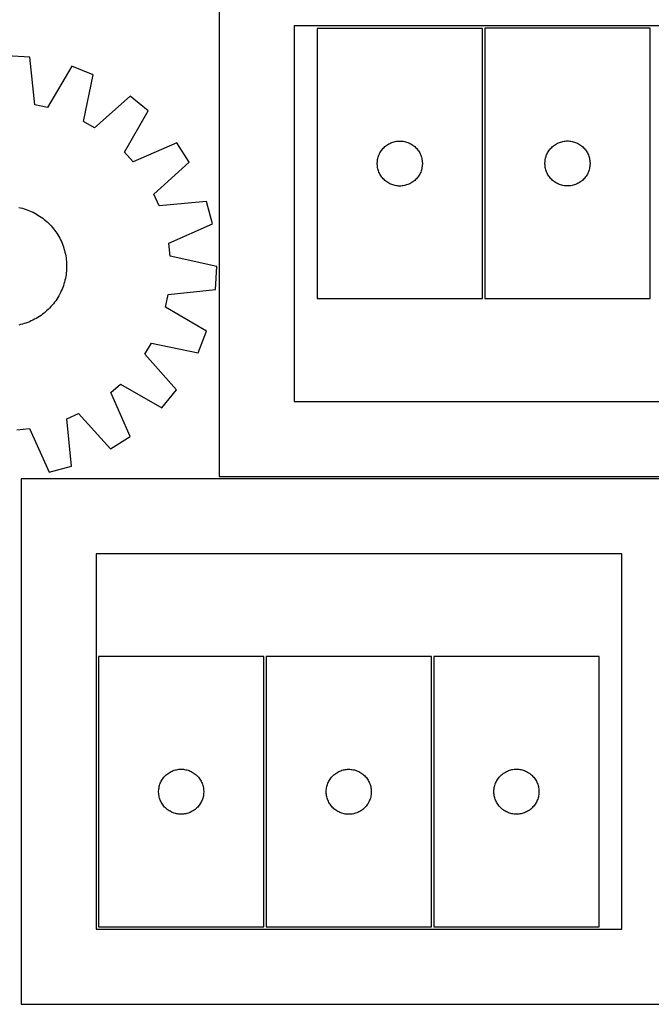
# Model space of a CAD drawing. Header units: millimetres. Extents: x 7 to 1493, y 7 to 2993.
# Tile 2 of 14: x 457 to 878, y 7 to 662. Entities that reach past the tile are written whole.
import ezdxf

# ---------------------------------------------------------------- set-up
doc = ezdxf.new("R2010")
doc.units = ezdxf.units.MM
doc.layers.add('CUT', color=7, linetype='CONTINUOUS', true_color=0x000000)

msp = doc.modelspace()

# ---------------------------------------------------------------- linework, layer by layer
at = {"layer": 'CUT'}
for p, q in [((589.883796, 708.089473), (589.883796, 358.089473)), ((989.883796, 658.089473), (639.883796, 658.089473)), ((639.883796, 658.089473), (639.883796, 408.089473)), ((765.136208, 656.484142), (655.136208, 656.484142)), ((655.136208, 656.484142), (655.136208, 476.484142)), ((765.136208, 476.484142), (765.136208, 656.484142)), ((766.774051, 656.529152), (766.774051, 476.529152)), ((876.774051, 656.529152), (766.774051, 656.529152)), ((876.774051, 476.529152), (876.774051, 656.529152)), ((463.808812, 637.257506), (448.44675, 638.116331)), ((467.193202, 605.673955), (463.808812, 637.257506)), ((491.703154, 631.226624), (475.573908, 603.862009)), ((506.047952, 625.662694), (491.703154, 631.226624)), ((499.506844, 594.579119), (506.047952, 625.662694)), ((530.713403, 611.30716), (506.917447, 590.266076)), ((542.636767, 601.582762), (530.713403, 611.30716)), ((475.573908, 603.862009), (467.193202, 605.673955)), ((526.810451, 574.041838), (542.636767, 601.582762)), ((506.917447, 590.266076), (499.506844, 594.579119)), ((561.658901, 580.307794), (532.525549, 567.649888)), ((569.99369, 567.374819), (561.658901, 580.307794)), ((699.127928, 576.673242), (699.667046, 577.226425)), ((699.667046, 577.226425), (700.233926, 577.751121)), ((700.233926, 577.751121), (700.827066, 578.245939)), ((700.827066, 578.245939), (701.444892, 578.709567)), ((701.444892, 578.709567), (702.085765, 579.140775)), ((702.085765, 579.140775), (702.747987, 579.53842)), ((702.747987, 579.53842), (703.429801, 579.901448)), ((703.429801, 579.901448), (704.1294, 580.228895)), ((704.1294, 580.228895), (704.844927, 580.519894)), ((704.844927, 580.519894), (705.574486, 580.773672)), ((705.574486, 580.773672), (706.316141, 580.989558)), ((706.316141, 580.989558), (707.067927, 581.166977)), ((707.067927, 581.166977), (707.82785, 581.30546)), ((707.82785, 581.30546), (708.593893, 581.40464)), ((708.593893, 581.40464), (709.364027, 581.464253)), ((709.364027, 581.464253), (710.136208, 581.484142)), ((710.136208, 581.484142), (710.90839, 581.464253)), ((710.90839, 581.464253), (711.678523, 581.40464)), ((711.678523, 581.40464), (712.444567, 581.30546)), ((712.444567, 581.30546), (713.204489, 581.166977)), ((713.204489, 581.166977), (713.956275, 580.989558)), ((713.956275, 580.989558), (714.697931, 580.773672)), ((714.697931, 580.773672), (715.42749, 580.519894)), ((715.42749, 580.519894), (716.143017, 580.228895)), ((716.143017, 580.228895), (716.842615, 579.901448)), ((716.842615, 579.901448), (717.524429, 579.53842)), ((717.524429, 579.53842), (718.186651, 579.140775)), ((718.186651, 579.140775), (718.827525, 578.709567)), ((718.827525, 578.709567), (719.44535, 578.245939)), ((719.44535, 578.245939), (720.03849, 577.751121)), ((720.03849, 577.751121), (720.605371, 577.226425)), ((720.605371, 577.226425), (721.144489, 576.673242)), ((810.765771, 576.718252), (811.304889, 577.271435)), ((811.304889, 577.271435), (811.871769, 577.796131)), ((811.871769, 577.796131), (812.464909, 578.290949)), ((812.464909, 578.290949), (813.082735, 578.754577)), ((813.082735, 578.754577), (813.723608, 579.185786)), ((813.723608, 579.185786), (814.38583, 579.583431)), ((814.38583, 579.583431), (815.067644, 579.946458)), ((815.067644, 579.946458), (815.767243, 580.273906)), ((815.767243, 580.273906), (816.48277, 580.564904)), ((816.48277, 580.564904), (817.212329, 580.818683)), ((817.212329, 580.818683), (817.953984, 581.034568)), ((817.953984, 581.034568), (818.70577, 581.211987)), ((818.70577, 581.211987), (819.465692, 581.350471)), ((819.465692, 581.350471), (820.231736, 581.44965)), ((820.231736, 581.44965), (821.00187, 581.509263)), ((821.00187, 581.509263), (821.774051, 581.529152)), ((821.774051, 581.529152), (822.546232, 581.509263)), ((822.546232, 581.509263), (823.316366, 581.44965)), ((823.316366, 581.44965), (824.08241, 581.350471)), ((824.08241, 581.350471), (824.842332, 581.211987)), ((824.842332, 581.211987), (825.594118, 581.034568)), ((825.594118, 581.034568), (826.335774, 580.818683)), ((826.335774, 580.818683), (827.065332, 580.564904)), ((827.065332, 580.564904), (827.78086, 580.273906)), ((827.78086, 580.273906), (828.480458, 579.946458)), ((828.480458, 579.946458), (829.162272, 579.583431)), ((829.162272, 579.583431), (829.824494, 579.185786)), ((829.824494, 579.185786), (830.465368, 578.754577)), ((830.465368, 578.754577), (831.083193, 578.290949)), ((831.083193, 578.290949), (831.676333, 577.796131)), ((831.676333, 577.796131), (832.243213, 577.271435)), ((832.243213, 577.271435), (832.782332, 576.718252)), ((532.525549, 567.649888), (526.810451, 574.041838)), ((695.537243, 569.929458), (695.73396, 570.676426)), ((695.73396, 570.676426), (695.96887, 571.412277)), ((695.96887, 571.412277), (696.241349, 572.13506)), ((696.241349, 572.13506), (696.550674, 572.842858)), ((696.550674, 572.842858), (696.896026, 573.533793)), ((696.896026, 573.533793), (697.276489, 574.206034)), ((697.276489, 574.206034), (697.691053, 574.857798)), ((697.691053, 574.857798), (698.13862, 575.487356)), ((698.13862, 575.487356), (698.618002, 576.093039)), ((698.618002, 576.093039), (699.127928, 576.673242)), ((721.144489, 576.673242), (721.654415, 576.093039)), ((721.654415, 576.093039), (722.133797, 575.487356)), ((722.133797, 575.487356), (722.581363, 574.857798)), ((722.581363, 574.857798), (722.995928, 574.206034)), ((722.995928, 574.206034), (723.37639, 573.533793)), ((723.37639, 573.533793), (723.721742, 572.842858)), ((723.721742, 572.842858), (724.031068, 572.13506)), ((724.031068, 572.13506), (724.303547, 571.412277)), ((724.303547, 571.412277), (724.538456, 570.676426)), ((724.538456, 570.676426), (724.735174, 569.929458)), ((807.175086, 569.974468), (807.371803, 570.721437)), ((807.371803, 570.721437), (807.606713, 571.457288)), ((807.606713, 571.457288), (807.879192, 572.180071)), ((807.879192, 572.180071), (808.188517, 572.887868)), ((808.188517, 572.887868), (808.533869, 573.578803)), ((808.533869, 573.578803), (808.914332, 574.251044)), ((808.914332, 574.251044), (809.328896, 574.902808)), ((809.328896, 574.902808), (809.776462, 575.532366)), ((809.776462, 575.532366), (810.255844, 576.13805)), ((810.255844, 576.13805), (810.765771, 576.718252)), ((832.782332, 576.718252), (833.292258, 576.13805)), ((833.292258, 576.13805), (833.77164, 575.532366)), ((833.77164, 575.532366), (834.219206, 574.902808)), ((834.219206, 574.902808), (834.633771, 574.251044)), ((834.633771, 574.251044), (835.014233, 573.578803)), ((835.014233, 573.578803), (835.359585, 572.887868)), ((835.359585, 572.887868), (835.668911, 572.180071)), ((835.668911, 572.180071), (835.94139, 571.457288)), ((835.94139, 571.457288), (836.176299, 570.721437)), ((836.176299, 570.721437), (836.373017, 569.974468)), ((546.431355, 546.072445), (569.99369, 567.374819)), ((695.141181, 566.87036), (695.180945, 567.641774)), ((695.141181, 566.097923), (695.141181, 566.87036)), ((695.180945, 565.32651), (695.141181, 566.097923)), ((695.180945, 567.641774), (695.260368, 568.410117)), ((695.260368, 564.558166), (695.180945, 565.32651)), ((695.260368, 568.410117), (695.379239, 569.173353)), ((695.379239, 563.79493), (695.260368, 564.558166)), ((695.379239, 569.173353), (695.537243, 569.929458)), ((724.735174, 569.929458), (724.893178, 569.173353)), ((724.893178, 569.173353), (725.012048, 568.410117)), ((725.012048, 564.558166), (724.893178, 563.79493)), ((725.012048, 568.410117), (725.091471, 567.641774)), ((725.091471, 565.32651), (725.012048, 564.558166)), ((725.091471, 567.641774), (725.131235, 566.87036)), ((725.131235, 566.097923), (725.091471, 565.32651)), ((725.131235, 566.87036), (725.131235, 566.097923)), ((806.779024, 566.915371), (806.818788, 567.686784)), ((806.779024, 566.142933), (806.779024, 566.915371)), ((806.818788, 565.37152), (806.779024, 566.142933)), ((806.818788, 567.686784), (806.898211, 568.455127)), ((806.898211, 564.603177), (806.818788, 565.37152)), ((806.898211, 568.455127), (807.017082, 569.218364)), ((807.017082, 563.839941), (806.898211, 564.603177)), ((807.017082, 569.218364), (807.175086, 569.974468)), ((836.373017, 569.974468), (836.53102, 569.218364)), ((836.53102, 569.218364), (836.649891, 568.455127)), ((836.649891, 564.603177), (836.53102, 563.839941)), ((836.649891, 568.455127), (836.729314, 567.686784)), ((836.729314, 565.37152), (836.649891, 564.603177)), ((836.729314, 567.686784), (836.769078, 566.915371)), ((836.769078, 566.142933), (836.729314, 565.37152)), ((836.769078, 566.915371), (836.769078, 566.142933)), ((695.537243, 563.038826), (695.379239, 563.79493)), ((695.73396, 562.291857), (695.537243, 563.038826)), ((695.96887, 561.556006), (695.73396, 562.291857)), ((696.241349, 560.833223), (695.96887, 561.556006)), ((696.550674, 560.125426), (696.241349, 560.833223)), ((696.896026, 559.434491), (696.550674, 560.125426)), ((697.276489, 558.76225), (696.896026, 559.434491)), ((697.691053, 558.110486), (697.276489, 558.76225)), ((698.13862, 557.480928), (697.691053, 558.110486)), ((698.618002, 556.875244), (698.13862, 557.480928)), ((722.133797, 557.480928), (721.654415, 556.875244)), ((722.581363, 558.110486), (722.133797, 557.480928)), ((722.995928, 558.76225), (722.581363, 558.110486)), ((723.37639, 559.434491), (722.995928, 558.76225)), ((723.721742, 560.125426), (723.37639, 559.434491)), ((724.031068, 560.833223), (723.721742, 560.125426)), ((724.303547, 561.556006), (724.031068, 560.833223)), ((724.538456, 562.291857), (724.303547, 561.556006)), ((724.735174, 563.038826), (724.538456, 562.291857)), ((724.893178, 563.79493), (724.735174, 563.038826)), ((807.175086, 563.083836), (807.017082, 563.839941)), ((807.371803, 562.336868), (807.175086, 563.083836)), ((807.606713, 561.601016), (807.371803, 562.336868)), ((807.879192, 560.878234), (807.606713, 561.601016)), ((808.188517, 560.170436), (807.879192, 560.878234)), ((808.533869, 559.479501), (808.188517, 560.170436)), ((808.914332, 558.80726), (808.533869, 559.479501)), ((809.328896, 558.155496), (808.914332, 558.80726)), ((809.776462, 557.525938), (809.328896, 558.155496)), ((810.255844, 556.920254), (809.776462, 557.525938)), ((833.77164, 557.525938), (833.292258, 556.920254)), ((834.219206, 558.155496), (833.77164, 557.525938)), ((834.633771, 558.80726), (834.219206, 558.155496)), ((835.014233, 559.479501), (834.633771, 558.80726)), ((835.359585, 560.170436), (835.014233, 559.479501)), ((835.668911, 560.878234), (835.359585, 560.170436)), ((835.94139, 561.601016), (835.668911, 560.878234)), ((836.176299, 562.336868), (835.94139, 561.601016)), ((836.373017, 563.083836), (836.176299, 562.336868)), ((836.53102, 563.839941), (836.373017, 563.083836)), ((699.127928, 556.295042), (698.618002, 556.875244)), ((699.667046, 555.741859), (699.127928, 556.295042)), ((700.233926, 555.217163), (699.667046, 555.741859)), ((700.827066, 554.722345), (700.233926, 555.217163)), ((701.444892, 554.258717), (700.827066, 554.722345)), ((702.085765, 553.827508), (701.444892, 554.258717)), ((702.747987, 553.429863), (702.085765, 553.827508)), ((703.429801, 553.066836), (702.747987, 553.429863)), ((704.1294, 552.739388), (703.429801, 553.066836)), ((704.844927, 552.448389), (704.1294, 552.739388)), ((705.574486, 552.194611), (704.844927, 552.448389)), ((706.316141, 551.978726), (705.574486, 552.194611)), ((707.067927, 551.801306), (706.316141, 551.978726)), ((707.82785, 551.662823), (707.067927, 551.801306)), ((708.593893, 551.563644), (707.82785, 551.662823)), ((709.364027, 551.50403), (708.593893, 551.563644)), ((710.136208, 551.484142), (709.364027, 551.50403)), ((710.90839, 551.50403), (710.136208, 551.484142)), ((711.678523, 551.563644), (710.90839, 551.50403)), ((712.444567, 551.662823), (711.678523, 551.563644)), ((713.204489, 551.801306), (712.444567, 551.662823)), ((713.956275, 551.978726), (713.204489, 551.801306)), ((714.697931, 552.194611), (713.956275, 551.978726)), ((715.42749, 552.448389), (714.697931, 552.194611)), ((716.143017, 552.739388), (715.42749, 552.448389)), ((716.842615, 553.066836), (716.143017, 552.739388)), ((717.524429, 553.429863), (716.842615, 553.066836)), ((718.186651, 553.827508), (717.524429, 553.429863)), ((718.827525, 554.258717), (718.186651, 553.827508)), ((719.44535, 554.722345), (718.827525, 554.258717)), ((720.03849, 555.217163), (719.44535, 554.722345)), ((720.605371, 555.741859), (720.03849, 555.217163)), ((721.144489, 556.295042), (720.605371, 555.741859)), ((721.654415, 556.875244), (721.144489, 556.295042)), ((810.765771, 556.340052), (810.255844, 556.920254)), ((811.304889, 555.786869), (810.765771, 556.340052)), ((811.871769, 555.262173), (811.304889, 555.786869)), ((812.464909, 554.767355), (811.871769, 555.262173)), ((813.082735, 554.303727), (812.464909, 554.767355)), ((813.723608, 553.872519), (813.082735, 554.303727)), ((814.38583, 553.474874), (813.723608, 553.872519)), ((815.067644, 553.111846), (814.38583, 553.474874)), ((815.767243, 552.784399), (815.067644, 553.111846)), ((816.48277, 552.4934), (815.767243, 552.784399)), ((817.212329, 552.239621), (816.48277, 552.4934)), ((817.953984, 552.023736), (817.212329, 552.239621)), ((818.70577, 551.846317), (817.953984, 552.023736)), ((819.465692, 551.707834), (818.70577, 551.846317)), ((820.231736, 551.608654), (819.465692, 551.707834)), ((821.00187, 551.549041), (820.231736, 551.608654)), ((821.774051, 551.529152), (821.00187, 551.549041)), ((822.546232, 551.549041), (821.774051, 551.529152)), ((823.316366, 551.608654), (822.546232, 551.549041)), ((824.08241, 551.707834), (823.316366, 551.608654)), ((824.842332, 551.846317), (824.08241, 551.707834)), ((825.594118, 552.023736), (824.842332, 551.846317)), ((826.335774, 552.239621), (825.594118, 552.023736)), ((827.065332, 552.4934), (826.335774, 552.239621)), ((827.78086, 552.784399), (827.065332, 552.4934)), ((828.480458, 553.111846), (827.78086, 552.784399)), ((829.162272, 553.474874), (828.480458, 553.111846)), ((829.824494, 553.872519), (829.162272, 553.474874)), ((830.465368, 554.303727), (829.824494, 553.872519)), ((831.083193, 554.767355), (830.465368, 554.303727)), ((831.676333, 555.262173), (831.083193, 554.767355)), ((832.243213, 555.786869), (831.676333, 555.262173)), ((832.782332, 556.340052), (832.243213, 555.786869)), ((833.292258, 556.920254), (832.782332, 556.340052)), ((549.891515, 538.227277), (546.431355, 546.072445)), ((581.510487, 541.262959), (549.891515, 538.227277)), ((585.440834, 526.387378), (581.510487, 541.262959)), ((456.470554, 537.278228), (457.696638, 537.003046)), ((457.696638, 537.003046), (458.913473, 536.689488)), ((458.913473, 536.689488), (460.119859, 536.337862)), ((460.119859, 536.337862), (461.314605, 535.948517)), ((461.314605, 535.948517), (462.496531, 535.521836)), ((462.496531, 535.521836), (463.664472, 535.05824)), ((463.664472, 535.05824), (464.817275, 534.558187)), ((464.817275, 534.558187), (465.953801, 534.02217)), ((465.953801, 534.02217), (467.072931, 533.450719)), ((467.072931, 533.450719), (468.173558, 532.844397)), ((468.173558, 532.844397), (469.254597, 532.203803)), ((469.254597, 532.203803), (470.314981, 531.529568)), ((470.314981, 531.529568), (471.353664, 530.822359)), ((471.353664, 530.822359), (472.36962, 530.082873)), ((472.36962, 530.082873), (473.361847, 529.31184)), ((473.361847, 529.31184), (474.329366, 528.51002)), ((474.329366, 528.51002), (475.271222, 527.678206)), ((475.271222, 527.678206), (476.186485, 526.817218)), ((476.186485, 526.817218), (477.074252, 525.927906)), ((477.074252, 525.927906), (477.933647, 525.011147)), ((477.933647, 525.011147), (478.763822, 524.067846)), ((556.448926, 513.408778), (585.440834, 526.387378)), ((478.763822, 524.067846), (479.563957, 523.098934)), ((479.563957, 523.098934), (480.333263, 522.105367)), ((480.333263, 522.105367), (481.070981, 521.088126)), ((481.070981, 521.088126), (481.776383, 520.048215)), ((481.776383, 520.048215), (482.448772, 518.98666)), ((482.448772, 518.98666), (483.087485, 517.904508)), ((483.087485, 517.904508), (483.691892, 516.802828)), ((483.691892, 516.802828), (484.261396, 515.682707)), ((484.261396, 515.682707), (484.795435, 514.545249)), ((484.795435, 514.545249), (485.293482, 513.391579)), ((485.293482, 513.391579), (485.755046, 512.222833)), ((485.755046, 512.222833), (486.179671, 511.040167)), ((557.315444, 504.878332), (556.448926, 513.408778)), ((486.179671, 511.040167), (486.566938, 509.844746)), ((486.566938, 509.844746), (486.916464, 508.63775)), ((486.916464, 508.63775), (487.227906, 507.420372)), ((487.227906, 507.420372), (487.500955, 506.193811)), ((487.500955, 506.193811), (487.735342, 504.959279)), ((487.735342, 504.959279), (487.930836, 503.717994)), ((487.930836, 503.717994), (488.087244, 502.47118)), ((488.087244, 502.47118), (488.204411, 501.220069)), ((488.204411, 501.220069), (488.282222, 499.965895)), ((488.282222, 499.965895), (488.3206, 498.709896)), ((488.3206, 498.709896), (488.319507, 497.453311)), ((588.324951, 497.994638), (557.315444, 504.878332)), ((487.921034, 492.445899), (487.723381, 491.204956)), ((488.07961, 493.692439), (487.921034, 492.445899)), ((488.198953, 494.943344), (488.07961, 493.692439)), ((488.278945, 496.197381), (488.198953, 494.943344)), ((488.319507, 497.453311), (488.278945, 496.197381)), ((587.466125, 482.632575), (588.324951, 497.994638)), ((486.546482, 486.321529), (486.157136, 485.126783)), ((486.898107, 487.527914), (486.546482, 486.321529)), ((487.211665, 488.74475), (486.898107, 487.527914)), ((487.486847, 489.970833), (487.211665, 488.74475)), ((487.723381, 491.204956), (487.486847, 489.970833)), ((483.659339, 479.368457), (483.053017, 478.26783)), ((484.23079, 480.487586), (483.659339, 479.368457)), ((484.766806, 481.624113), (484.23079, 480.487586)), ((485.266859, 482.776916), (484.766806, 481.624113)), ((485.730455, 483.944857), (485.266859, 482.776916)), ((486.157136, 485.126783), (485.730455, 483.944857)), ((554.070629, 470.86748), (555.882575, 479.248185)), ((555.882575, 479.248185), (587.466125, 482.632575)), ((479.520459, 473.07954), (478.71864, 472.112022)), ((480.291492, 474.071767), (479.520459, 473.07954)), ((481.030979, 475.087724), (480.291492, 474.071767)), ((481.738188, 476.126406), (481.030979, 475.087724)), ((482.412422, 477.186791), (481.738188, 476.126406)), ((483.053017, 478.26783), (482.412422, 477.186791)), ((655.136208, 476.484142), (765.136208, 476.484142)), ((766.774051, 476.529152), (876.774051, 476.529152)), ((472.313987, 466.108124), (471.296746, 465.370406)), ((473.307553, 466.877431), (472.313987, 466.108124)), ((474.276465, 467.677566), (473.307553, 466.877431)), ((475.219766, 468.507741), (474.276465, 467.677566)), ((476.136525, 469.367136), (475.219766, 468.507741)), ((477.025838, 470.254903), (476.136525, 469.367136)), ((477.886826, 471.170166), (477.025838, 470.254903)), ((478.71864, 472.112022), (477.886826, 471.170166)), ((581.435244, 454.738234), (554.070629, 470.86748)), ((457.628991, 459.213482), (456.40243, 458.940433)), ((458.84637, 459.524923), (457.628991, 459.213482)), ((460.053365, 459.87445), (458.84637, 459.524923)), ((461.248786, 460.261717), (460.053365, 459.87445)), ((462.431453, 460.686342), (461.248786, 460.261717)), ((463.600198, 461.147905), (462.431453, 460.686342)), ((464.753869, 461.645952), (463.600198, 461.147905)), ((465.891326, 462.179992), (464.753869, 461.645952)), ((467.011448, 462.749496), (465.891326, 462.179992)), ((468.113128, 463.353902), (467.011448, 462.749496)), ((469.195279, 463.992616), (468.113128, 463.353902)), ((470.256835, 464.665005), (469.195279, 463.992616)), ((471.296746, 465.370406), (470.256835, 464.665005)), ((575.871314, 440.393436), (581.435244, 454.738234)), ((540.474695, 439.523941), (544.787738, 446.934544)), ((544.787738, 446.934544), (575.871314, 440.393436)), ((561.515779, 415.727985), (540.474695, 439.523941)), ((517.858507, 413.915839), (524.250457, 419.630937)), ((530.516413, 384.782487), (517.858507, 413.915839)), ((524.250457, 419.630937), (551.791381, 403.804621)), ((551.791381, 403.804621), (561.515779, 415.727985)), ((639.883796, 408.089473), (989.883796, 408.089473)), ((488.435896, 396.549872), (496.281064, 400.010032)), ((491.471579, 364.930901), (488.435896, 396.549872)), ((496.281064, 400.010032), (517.583438, 376.447698)), ((455.086951, 389.125944), (463.617398, 389.992461)), ((463.617398, 389.992461), (476.595997, 361.000554)), ((517.583438, 376.447698), (530.516413, 384.782487)), ((476.595997, 361.000554), (491.471579, 364.930901)), ((908.049608, 356.524778), (458.049608, 356.524778)), ((458.049608, 356.524778), (458.049608, 6.524778)), ((589.883796, 358.089473), (1039.883796, 358.089473)), ((858.049608, 306.524778), (508.049608, 306.524778)), ((508.049608, 306.524778), (508.049608, 56.524778)), ((858.049608, 56.524778), (858.049608, 306.524778)), ((619.576116, 238.105621), (509.576116, 238.105621)), ((509.576116, 238.105621), (509.576116, 58.105621)), ((619.576116, 58.105621), (619.576116, 238.105621)), ((731.159353, 238.085098), (621.159353, 238.085098)), ((621.159353, 238.085098), (621.159353, 58.085098)), ((731.159353, 58.085098), (731.159353, 238.085098)), ((732.797196, 238.130109), (732.797196, 58.130109)), ((842.797196, 238.130109), (732.797196, 238.130109)), ((842.797196, 58.130109), (842.797196, 238.130109)), ((552.578528, 157.108836), (553.05791, 157.714519)), ((553.05791, 157.714519), (553.567836, 158.294722)), ((553.567836, 158.294722), (554.106954, 158.847904)), ((554.106954, 158.847904), (554.673835, 159.3726)), ((554.673835, 159.3726), (555.266974, 159.867419)), ((555.266974, 159.867419), (555.8848, 160.331047)), ((555.8848, 160.331047), (556.525674, 160.762255)), ((556.525674, 160.762255), (557.187895, 161.1599)), ((557.187895, 161.1599), (557.86971, 161.522928)), ((557.86971, 161.522928), (558.569308, 161.850375)), ((558.569308, 161.850375), (559.284835, 162.141374)), ((559.284835, 162.141374), (560.014394, 162.395152)), ((560.014394, 162.395152), (560.75605, 162.611037)), ((560.75605, 162.611037), (561.507835, 162.788457)), ((561.507835, 162.788457), (562.267758, 162.92694)), ((562.267758, 162.92694), (563.033801, 163.02612)), ((563.033801, 163.02612), (563.803935, 163.085733)), ((563.803935, 163.085733), (564.576116, 163.105621)), ((564.576116, 163.105621), (565.348298, 163.085733)), ((565.348298, 163.085733), (566.118431, 163.02612)), ((566.118431, 163.02612), (566.884475, 162.92694)), ((566.884475, 162.92694), (567.644397, 162.788457)), ((567.644397, 162.788457), (568.396183, 162.611037)), ((568.396183, 162.611037), (569.137839, 162.395152)), ((569.137839, 162.395152), (569.867398, 162.141374)), ((569.867398, 162.141374), (570.582925, 161.850375)), ((570.582925, 161.850375), (571.282523, 161.522928)), ((571.282523, 161.522928), (571.964337, 161.1599)), ((571.964337, 161.1599), (572.626559, 160.762255)), ((572.626559, 160.762255), (573.267433, 160.331047)), ((573.267433, 160.331047), (573.885259, 159.867419)), ((573.885259, 159.867419), (574.478398, 159.3726)), ((574.478398, 159.3726), (575.045279, 158.847904)), ((575.045279, 158.847904), (575.584397, 158.294722)), ((575.584397, 158.294722), (576.094323, 157.714519)), ((576.094323, 157.714519), (576.573705, 157.108836)), ((664.161764, 157.088313), (664.641146, 157.693996)), ((664.641146, 157.693996), (665.151073, 158.274198)), ((665.151073, 158.274198), (665.690191, 158.827381)), ((665.690191, 158.827381), (666.257071, 159.352077)), ((666.257071, 159.352077), (666.850211, 159.846895)), ((666.850211, 159.846895), (667.468037, 160.310523)), ((667.468037, 160.310523), (668.10891, 160.741732)), ((668.10891, 160.741732), (668.771132, 161.139377)), ((668.771132, 161.139377), (669.452946, 161.502405)), ((669.452946, 161.502405), (670.152545, 161.829852)), ((670.152545, 161.829852), (670.868072, 162.120851)), ((670.868072, 162.120851), (671.597631, 162.374629)), ((671.597631, 162.374629), (672.339286, 162.590514)), ((672.339286, 162.590514), (673.091072, 162.767934)), ((673.091072, 162.767934), (673.850994, 162.906417)), ((673.850994, 162.906417), (674.617038, 163.005597)), ((674.617038, 163.005597), (675.387172, 163.06521)), ((675.387172, 163.06521), (676.159353, 163.085098)), ((676.159353, 163.085098), (676.931534, 163.06521)), ((676.931534, 163.06521), (677.701668, 163.005597)), ((677.701668, 163.005597), (678.467712, 162.906417)), ((678.467712, 162.906417), (679.227634, 162.767934)), ((679.227634, 162.767934), (679.97942, 162.590514)), ((679.97942, 162.590514), (680.721076, 162.374629)), ((680.721076, 162.374629), (681.450634, 162.120851)), ((681.450634, 162.120851), (682.166162, 161.829852)), ((682.166162, 161.829852), (682.86576, 161.502405)), ((682.86576, 161.502405), (683.547574, 161.139377)), ((683.547574, 161.139377), (684.209796, 160.741732)), ((684.209796, 160.741732), (684.85067, 160.310523)), ((684.85067, 160.310523), (685.468495, 159.846895)), ((685.468495, 159.846895), (686.061635, 159.352077)), ((686.061635, 159.352077), (686.628515, 158.827381)), ((686.628515, 158.827381), (687.167634, 158.274198)), ((687.167634, 158.274198), (687.67756, 157.693996)), ((687.67756, 157.693996), (688.156942, 157.088313)), ((775.799607, 157.133323), (776.278989, 157.739006)), ((776.278989, 157.739006), (776.788916, 158.319209)), ((776.788916, 158.319209), (777.328034, 158.872392)), ((777.328034, 158.872392), (777.894914, 159.397088)), ((777.894914, 159.397088), (778.488054, 159.891906)), ((778.488054, 159.891906), (779.10588, 160.355534)), ((779.10588, 160.355534), (779.746753, 160.786742)), ((779.746753, 160.786742), (780.408975, 161.184387)), ((780.408975, 161.184387), (781.090789, 161.547415)), ((781.090789, 161.547415), (781.790387, 161.874862)), ((781.790387, 161.874862), (782.505915, 162.165861)), ((782.505915, 162.165861), (783.235474, 162.419639)), ((783.235474, 162.419639), (783.977129, 162.635525)), ((783.977129, 162.635525), (784.728915, 162.812944)), ((784.728915, 162.812944), (785.488837, 162.951427)), ((785.488837, 162.951427), (786.254881, 163.050607)), ((786.254881, 163.050607), (787.025015, 163.11022)), ((787.025015, 163.11022), (787.797196, 163.130109)), ((787.797196, 163.130109), (788.569377, 163.11022)), ((788.569377, 163.11022), (789.339511, 163.050607)), ((789.339511, 163.050607), (790.105555, 162.951427)), ((790.105555, 162.951427), (790.865477, 162.812944)), ((790.865477, 162.812944), (791.617263, 162.635525)), ((791.617263, 162.635525), (792.358919, 162.419639)), ((792.358919, 162.419639), (793.088477, 162.165861)), ((793.088477, 162.165861), (793.804005, 161.874862)), ((793.804005, 161.874862), (794.503603, 161.547415)), ((794.503603, 161.547415), (795.185417, 161.184387)), ((795.185417, 161.184387), (795.847639, 160.786742)), ((795.847639, 160.786742), (796.488513, 160.355534)), ((796.488513, 160.355534), (797.106338, 159.891906)), ((797.106338, 159.891906), (797.699478, 159.397088)), ((797.699478, 159.397088), (798.266358, 158.872392)), ((798.266358, 158.872392), (798.805477, 158.319209)), ((798.805477, 158.319209), (799.315403, 157.739006)), ((799.315403, 157.739006), (799.794785, 157.133323)), ((549.819147, 150.794833), (549.977151, 151.550938)), ((549.977151, 151.550938), (550.173868, 152.297906)), ((550.173868, 152.297906), (550.408778, 153.033757)), ((550.408778, 153.033757), (550.681257, 153.75654)), ((550.681257, 153.75654), (550.990583, 154.464337)), ((550.990583, 154.464337), (551.335934, 155.155273)), ((551.335934, 155.155273), (551.716397, 155.827513)), ((551.716397, 155.827513), (552.130961, 156.479277)), ((552.130961, 156.479277), (552.578528, 157.108836)), ((576.573705, 157.108836), (577.021272, 156.479277)), ((577.021272, 156.479277), (577.435836, 155.827513)), ((577.435836, 155.827513), (577.816298, 155.155273)), ((577.816298, 155.155273), (578.16165, 154.464337)), ((578.16165, 154.464337), (578.470976, 153.75654)), ((578.470976, 153.75654), (578.743455, 153.033757)), ((578.743455, 153.033757), (578.978365, 152.297906)), ((578.978365, 152.297906), (579.175082, 151.550938)), ((579.175082, 151.550938), (579.333086, 150.794833)), ((661.402384, 150.77431), (661.560388, 151.530415)), ((661.560388, 151.530415), (661.757105, 152.277383)), ((661.757105, 152.277383), (661.992015, 153.013234)), ((661.992015, 153.013234), (662.264494, 153.736017)), ((662.264494, 153.736017), (662.573819, 154.443814)), ((662.573819, 154.443814), (662.919171, 155.13475)), ((662.919171, 155.13475), (663.299634, 155.80699)), ((663.299634, 155.80699), (663.714198, 156.458754)), ((663.714198, 156.458754), (664.161764, 157.088313)), ((688.156942, 157.088313), (688.604508, 156.458754)), ((688.604508, 156.458754), (689.019073, 155.80699)), ((689.019073, 155.80699), (689.399535, 155.13475)), ((689.399535, 155.13475), (689.744887, 154.443814)), ((689.744887, 154.443814), (690.054213, 153.736017)), ((690.054213, 153.736017), (690.326692, 153.013234)), ((690.326692, 153.013234), (690.561601, 152.277383)), ((690.561601, 152.277383), (690.758319, 151.530415)), ((690.758319, 151.530415), (690.916322, 150.77431)), ((773.040227, 150.81932), (773.19823, 151.575425)), ((773.19823, 151.575425), (773.394948, 152.322393)), ((773.394948, 152.322393), (773.629858, 153.058244)), ((773.629858, 153.058244), (773.902337, 153.781027)), ((773.902337, 153.781027), (774.211662, 154.488825)), ((774.211662, 154.488825), (774.557014, 155.17976)), ((774.557014, 155.17976), (774.937477, 155.852001)), ((774.937477, 155.852001), (775.352041, 156.503765)), ((775.352041, 156.503765), (775.799607, 157.133323)), ((799.794785, 157.133323), (800.242351, 156.503765)), ((800.242351, 156.503765), (800.656915, 155.852001)), ((800.656915, 155.852001), (801.037378, 155.17976)), ((801.037378, 155.17976), (801.38273, 154.488825)), ((801.38273, 154.488825), (801.692056, 153.781027)), ((801.692056, 153.781027), (801.964534, 153.058244)), ((801.964534, 153.058244), (802.199444, 152.322393)), ((802.199444, 152.322393), (802.396162, 151.575425)), ((802.396162, 151.575425), (802.554165, 150.81932)), ((549.581089, 148.49184), (549.620854, 149.263253)), ((549.581089, 147.719403), (549.581089, 148.49184)), ((549.620854, 146.94799), (549.581089, 147.719403)), ((549.620854, 149.263253), (549.700276, 150.031597)), ((549.700276, 146.179646), (549.620854, 146.94799)), ((549.700276, 150.031597), (549.819147, 150.794833)), ((549.819147, 145.41641), (549.700276, 146.179646)), ((549.977151, 144.660305), (549.819147, 145.41641)), ((550.173868, 143.913337), (549.977151, 144.660305)), ((579.175082, 144.660305), (578.978365, 143.913337)), ((579.333086, 145.41641), (579.175082, 144.660305)), ((579.333086, 150.794833), (579.451957, 150.031597)), ((579.451957, 146.179646), (579.333086, 145.41641)), ((579.451957, 150.031597), (579.531379, 149.263253)), ((579.531379, 146.94799), (579.451957, 146.179646)), ((579.531379, 149.263253), (579.571143, 148.49184)), ((579.571143, 147.719403), (579.531379, 146.94799)), ((579.571143, 148.49184), (579.571143, 147.719403)), ((661.164326, 148.471317), (661.20409, 149.24273)), ((661.164326, 147.69888), (661.164326, 148.471317)), ((661.20409, 146.927466), (661.164326, 147.69888)), ((661.20409, 149.24273), (661.283513, 150.011074)), ((661.283513, 146.159123), (661.20409, 146.927466)), ((661.283513, 150.011074), (661.402384, 150.77431)), ((661.402384, 145.395887), (661.283513, 146.159123)), ((661.560388, 144.639782), (661.402384, 145.395887)), ((661.757105, 143.892814), (661.560388, 144.639782)), ((690.758319, 144.639782), (690.561601, 143.892814)), ((690.916322, 145.395887), (690.758319, 144.639782)), ((690.916322, 150.77431), (691.035193, 150.011074)), ((691.035193, 146.159123), (690.916322, 145.395887)), ((691.035193, 150.011074), (691.114616, 149.24273)), ((691.114616, 146.927466), (691.035193, 146.159123)), ((691.114616, 149.24273), (691.15438, 148.471317)), ((691.15438, 147.69888), (691.114616, 146.927466)), ((691.15438, 148.471317), (691.15438, 147.69888)), ((772.802169, 148.516327), (772.841933, 149.287741)), ((772.802169, 147.74389), (772.802169, 148.516327)), ((772.841933, 146.972477), (772.802169, 147.74389)), ((772.841933, 149.287741), (772.921356, 150.056084)), ((772.921356, 146.204133), (772.841933, 146.972477)), ((772.921356, 150.056084), (773.040227, 150.81932)), ((773.040227, 145.440897), (772.921356, 146.204133)), ((773.19823, 144.684793), (773.040227, 145.440897)), ((773.394948, 143.937824), (773.19823, 144.684793)), ((802.396162, 144.684793), (802.199444, 143.937824)), ((802.554165, 145.440897), (802.396162, 144.684793)), ((802.554165, 150.81932), (802.673036, 150.056084)), ((802.673036, 146.204133), (802.554165, 145.440897)), ((802.673036, 150.056084), (802.752459, 149.287741)), ((802.752459, 146.972477), (802.673036, 146.204133)), ((802.752459, 149.287741), (802.792223, 148.516327)), ((802.792223, 147.74389), (802.752459, 146.972477)), ((802.792223, 148.516327), (802.792223, 147.74389)), ((550.408778, 143.177486), (550.173868, 143.913337)), ((550.681257, 142.454703), (550.408778, 143.177486)), ((550.990583, 141.746906), (550.681257, 142.454703)), ((551.335934, 141.05597), (550.990583, 141.746906)), ((551.716397, 140.383729), (551.335934, 141.05597)), ((552.130961, 139.731966), (551.716397, 140.383729)), ((552.578528, 139.102407), (552.130961, 139.731966)), ((553.05791, 138.496724), (552.578528, 139.102407)), ((553.567836, 137.916521), (553.05791, 138.496724)), ((554.106954, 137.363339), (553.567836, 137.916521)), ((575.584397, 137.916521), (575.045279, 137.363339)), ((576.094323, 138.496724), (575.584397, 137.916521)), ((576.573705, 139.102407), (576.094323, 138.496724)), ((577.021272, 139.731966), (576.573705, 139.102407)), ((577.435836, 140.383729), (577.021272, 139.731966)), ((577.816298, 141.05597), (577.435836, 140.383729)), ((578.16165, 141.746906), (577.816298, 141.05597)), ((578.470976, 142.454703), (578.16165, 141.746906)), ((578.743455, 143.177486), (578.470976, 142.454703)), ((578.978365, 143.913337), (578.743455, 143.177486)), ((661.992015, 143.156963), (661.757105, 143.892814)), ((662.264494, 142.43418), (661.992015, 143.156963)), ((662.573819, 141.726383), (662.264494, 142.43418)), ((662.919171, 141.035447), (662.573819, 141.726383)), ((663.299634, 140.363206), (662.919171, 141.035447)), ((663.714198, 139.711443), (663.299634, 140.363206)), ((664.161764, 139.081884), (663.714198, 139.711443)), ((664.641146, 138.476201), (664.161764, 139.081884)), ((665.151073, 137.895998), (664.641146, 138.476201)), ((665.690191, 137.342816), (665.151073, 137.895998)), ((687.167634, 137.895998), (686.628515, 137.342816)), ((687.67756, 138.476201), (687.167634, 137.895998)), ((688.156942, 139.081884), (687.67756, 138.476201)), ((688.604508, 139.711443), (688.156942, 139.081884)), ((689.019073, 140.363206), (688.604508, 139.711443)), ((689.399535, 141.035447), (689.019073, 140.363206)), ((689.744887, 141.726383), (689.399535, 141.035447)), ((690.054213, 142.43418), (689.744887, 141.726383)), ((690.326692, 143.156963), (690.054213, 142.43418)), ((690.561601, 143.892814), (690.326692, 143.156963)), ((773.629858, 143.201973), (773.394948, 143.937824)), ((773.902337, 142.47919), (773.629858, 143.201973)), ((774.211662, 141.771393), (773.902337, 142.47919)), ((774.557014, 141.080458), (774.211662, 141.771393)), ((774.937477, 140.408217), (774.557014, 141.080458)), ((775.352041, 139.756453), (774.937477, 140.408217)), ((775.799607, 139.126895), (775.352041, 139.756453)), ((776.278989, 138.521211), (775.799607, 139.126895)), ((776.788916, 137.941009), (776.278989, 138.521211)), ((777.328034, 137.387826), (776.788916, 137.941009)), ((798.805477, 137.941009), (798.266358, 137.387826)), ((799.315403, 138.521211), (798.805477, 137.941009)), ((799.794785, 139.126895), (799.315403, 138.521211)), ((800.242351, 139.756453), (799.794785, 139.126895)), ((800.656915, 140.408217), (800.242351, 139.756453)), ((801.037378, 141.080458), (800.656915, 140.408217)), ((801.38273, 141.771393), (801.037378, 141.080458)), ((801.692056, 142.47919), (801.38273, 141.771393)), ((801.964534, 143.201973), (801.692056, 142.47919)), ((802.199444, 143.937824), (801.964534, 143.201973)), ((554.673835, 136.838643), (554.106954, 137.363339)), ((555.266974, 136.343824), (554.673835, 136.838643)), ((555.8848, 135.880196), (555.266974, 136.343824)), ((556.525674, 135.448988), (555.8848, 135.880196)), ((557.187895, 135.051343), (556.525674, 135.448988)), ((557.86971, 134.688315), (557.187895, 135.051343)), ((558.569308, 134.360868), (557.86971, 134.688315)), ((559.284835, 134.069869), (558.569308, 134.360868)), ((560.014394, 133.816091), (559.284835, 134.069869)), ((560.75605, 133.600206), (560.014394, 133.816091)), ((561.507835, 133.422786), (560.75605, 133.600206)), ((562.267758, 133.284303), (561.507835, 133.422786)), ((563.033801, 133.185123), (562.267758, 133.284303)), ((563.803935, 133.12551), (563.033801, 133.185123)), ((564.576116, 133.105621), (563.803935, 133.12551)), ((565.348298, 133.12551), (564.576116, 133.105621)), ((566.118431, 133.185123), (565.348298, 133.12551)), ((566.884475, 133.284303), (566.118431, 133.185123)), ((567.644397, 133.422786), (566.884475, 133.284303)), ((568.396183, 133.600206), (567.644397, 133.422786)), ((569.137839, 133.816091), (568.396183, 133.600206)), ((569.867398, 134.069869), (569.137839, 133.816091)), ((570.582925, 134.360868), (569.867398, 134.069869)), ((571.282523, 134.688315), (570.582925, 134.360868)), ((571.964337, 135.051343), (571.282523, 134.688315)), ((572.626559, 135.448988), (571.964337, 135.051343)), ((573.267433, 135.880196), (572.626559, 135.448988)), ((573.885259, 136.343824), (573.267433, 135.880196)), ((574.478398, 136.838643), (573.885259, 136.343824)), ((575.045279, 137.363339), (574.478398, 136.838643)), ((666.257071, 136.818119), (665.690191, 137.342816)), ((666.850211, 136.323301), (666.257071, 136.818119)), ((667.468037, 135.859673), (666.850211, 136.323301)), ((668.10891, 135.428465), (667.468037, 135.859673)), ((668.771132, 135.03082), (668.10891, 135.428465)), ((669.452946, 134.667792), (668.771132, 135.03082)), ((670.152545, 134.340345), (669.452946, 134.667792)), ((670.868072, 134.049346), (670.152545, 134.340345)), ((671.597631, 133.795568), (670.868072, 134.049346)), ((672.339286, 133.579683), (671.597631, 133.795568)), ((673.091072, 133.402263), (672.339286, 133.579683)), ((673.850994, 133.26378), (673.091072, 133.402263)), ((674.617038, 133.1646), (673.850994, 133.26378)), ((675.387172, 133.104987), (674.617038, 133.1646)), ((676.159353, 133.085098), (675.387172, 133.104987)), ((676.931534, 133.104987), (676.159353, 133.085098)), ((677.701668, 133.1646), (676.931534, 133.104987)), ((678.467712, 133.26378), (677.701668, 133.1646)), ((679.227634, 133.402263), (678.467712, 133.26378)), ((679.97942, 133.579683), (679.227634, 133.402263)), ((680.721076, 133.795568), (679.97942, 133.579683)), ((681.450634, 134.049346), (680.721076, 133.795568)), ((682.166162, 134.340345), (681.450634, 134.049346)), ((682.86576, 134.667792), (682.166162, 134.340345)), ((683.547574, 135.03082), (682.86576, 134.667792)), ((684.209796, 135.428465), (683.547574, 135.03082)), ((684.85067, 135.859673), (684.209796, 135.428465)), ((685.468495, 136.323301), (684.85067, 135.859673)), ((686.061635, 136.818119), (685.468495, 136.323301)), ((686.628515, 137.342816), (686.061635, 136.818119)), ((777.894914, 136.86313), (777.328034, 137.387826)), ((778.488054, 136.368312), (777.894914, 136.86313)), ((779.10588, 135.904684), (778.488054, 136.368312)), ((779.746753, 135.473475), (779.10588, 135.904684)), ((780.408975, 135.07583), (779.746753, 135.473475)), ((781.090789, 134.712803), (780.408975, 135.07583)), ((781.790387, 134.385355), (781.090789, 134.712803)), ((782.505915, 134.094356), (781.790387, 134.385355)), ((783.235474, 133.840578), (782.505915, 134.094356)), ((783.977129, 133.624693), (783.235474, 133.840578)), ((784.728915, 133.447273), (783.977129, 133.624693)), ((785.488837, 133.30879), (784.728915, 133.447273)), ((786.254881, 133.209611), (785.488837, 133.30879)), ((787.025015, 133.149997), (786.254881, 133.209611)), ((787.797196, 133.130109), (787.025015, 133.149997)), ((788.569377, 133.149997), (787.797196, 133.130109)), ((789.339511, 133.209611), (788.569377, 133.149997)), ((790.105555, 133.30879), (789.339511, 133.209611)), ((790.865477, 133.447273), (790.105555, 133.30879)), ((791.617263, 133.624693), (790.865477, 133.447273)), ((792.358919, 133.840578), (791.617263, 133.624693)), ((793.088477, 134.094356), (792.358919, 133.840578)), ((793.804005, 134.385355), (793.088477, 134.094356)), ((794.503603, 134.712803), (793.804005, 134.385355)), ((795.185417, 135.07583), (794.503603, 134.712803)), ((795.847639, 135.473475), (795.185417, 135.07583)), ((796.488513, 135.904684), (795.847639, 135.473475)), ((797.106338, 136.368312), (796.488513, 135.904684)), ((797.699478, 136.86313), (797.106338, 136.368312)), ((798.266358, 137.387826), (797.699478, 136.86313)), ((508.049608, 56.524778), (858.049608, 56.524778)), ((509.576116, 58.105621), (619.576116, 58.105621)), ((621.159353, 58.085098), (731.159353, 58.085098)), ((732.797196, 58.130109), (842.797196, 58.130109)), ((458.049608, 6.524778), (908.049608, 6.524778))]:
    msp.add_line(p, q, dxfattribs=at)

doc.saveas('drawing.dxf')
